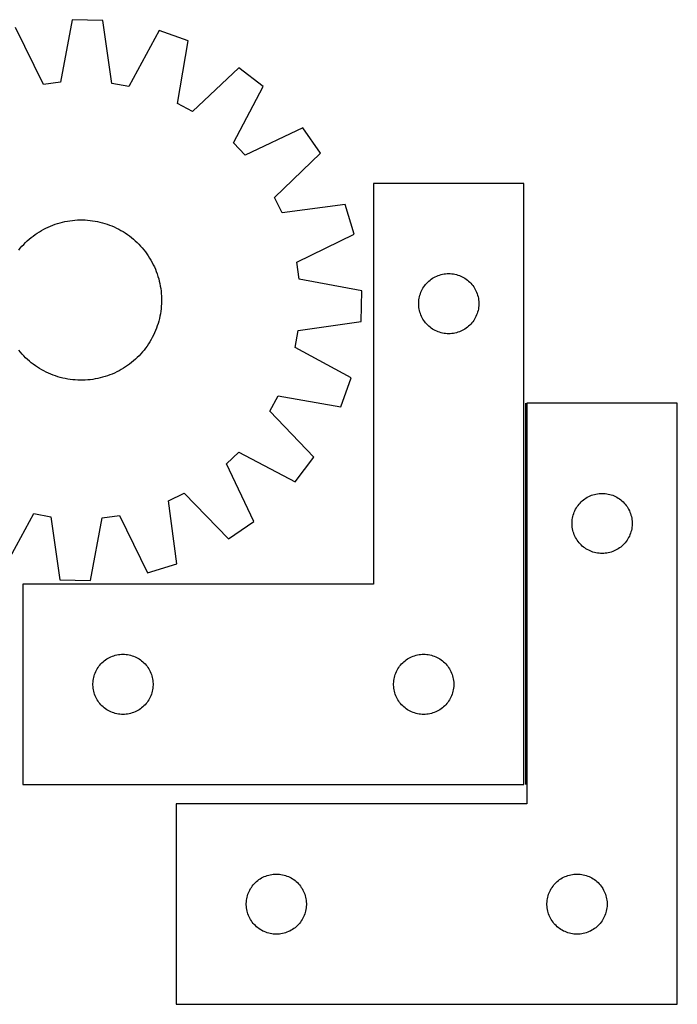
# Model space of a CAD drawing. Header units: millimetres. Extents: x 7 to 1493, y 7 to 498.
# Tile 5 of 5: x 1165 to 1493, y 7 to 498. Entities that reach past the tile are written whole.
import ezdxf

# ---------------------------------------------------------------- set-up
doc = ezdxf.new("R2010")
doc.units = ezdxf.units.MM
doc.layers.add('COMMON', color=5, linetype='CONTINUOUS', true_color=0x0000ff)
doc.layers.add('CUT', color=7, linetype='CONTINUOUS', true_color=0x000000)

msp = doc.modelspace()

# ---------------------------------------------------------------- linework, layer by layer
at = {"layer": 'COMMON'}
msp.add_line((1417.611038, 306.679963), (1417.611038, 116.370392), dxfattribs=at)
at = {"layer": 'CUT'}
for p, q in [((1191.46669, 498.09313), (1185.639786, 466.867788)), ((1206.849054, 497.756365), (1191.46669, 498.09313)), ((1211.303804, 466.305928), (1206.849054, 497.756365)), ((1177.143677, 465.712149), (1163.188239, 494.246698)), ((1234.932072, 492.676017), (1219.741196, 464.779565)), ((1249.457504, 487.602323), (1234.932072, 492.676017)), ((1243.975503, 456.314587), (1249.457504, 487.602323)), ((1274.596127, 474.092495), (1251.528268, 452.255632)), ((1286.842776, 464.77852), (1274.596127, 474.092495)), ((1185.639786, 466.867788), (1177.143677, 465.712149)), ((1219.741196, 464.779565), (1211.303804, 466.305928)), ((1271.960641, 436.716146), (1286.842776, 464.77852)), ((1251.528268, 452.255632), (1243.975503, 456.314587)), ((1306.576261, 444.161648), (1277.889461, 430.521918)), ((1315.34534, 431.519109), (1306.576261, 444.161648)), ((1277.889461, 430.521918), (1271.960641, 436.716146)), ((1292.519838, 409.429038), (1315.34534, 431.519109)), ((1416.861038, 416.370392), (1341.861038, 416.370392)), ((1341.861038, 416.370392), (1341.861038, 216.370392)), ((1416.861038, 116.370392), (1416.861038, 416.370392)), ((1296.244359, 401.70587), (1292.519838, 409.429038)), ((1327.742036, 405.813316), (1296.244359, 401.70587)), ((1332.175166, 391.079752), (1327.742036, 405.813316)), ((1192.893175, 398.041151), (1194.147147, 398.12215)), ((1194.147147, 398.12215), (1195.403045, 398.16372)), ((1195.403045, 398.16372), (1196.659628, 398.165822)), ((1196.659628, 398.165822), (1197.915658, 398.128453)), ((1197.915658, 398.128453), (1199.169894, 398.051649)), ((1199.169894, 398.051649), (1200.421098, 397.935486)), ((1176.221798, 392.881827), (1177.321938, 393.489033)), ((1177.321938, 393.489033), (1178.440608, 394.061382)), ((1178.440608, 394.061382), (1179.576704, 394.598311)), ((1179.576704, 394.598311), (1180.729105, 395.09929)), ((1180.729105, 395.09929), (1181.896673, 395.563823)), ((1181.896673, 395.563823), (1183.078256, 395.991453)), ((1183.078256, 395.991453), (1184.272689, 396.381757)), ((1184.272689, 396.381757), (1185.478792, 396.734351)), ((1185.478792, 396.734351), (1186.695375, 397.048887)), ((1186.695375, 397.048887), (1187.921238, 397.325053)), ((1187.921238, 397.325053), (1189.15517, 397.562578)), ((1189.15517, 397.562578), (1190.395954, 397.761226)), ((1190.395954, 397.761226), (1191.642366, 397.920803)), ((1191.642366, 397.920803), (1192.893175, 398.041151)), ((1200.421098, 397.935486), (1201.668037, 397.780079)), ((1201.668037, 397.780079), (1202.909479, 397.585582)), ((1202.909479, 397.585582), (1204.144199, 397.352186)), ((1204.144199, 397.352186), (1205.370978, 397.080122)), ((1205.370978, 397.080122), (1206.588607, 396.769658)), ((1206.588607, 396.769658), (1207.795882, 396.421101)), ((1207.795882, 396.421101), (1208.991614, 396.034794)), ((1208.991614, 396.034794), (1210.174621, 395.611119)), ((1210.174621, 395.611119), (1211.343737, 395.150494)), ((1211.343737, 395.150494), (1212.497807, 394.653373)), ((1212.497807, 394.653373), (1213.635692, 394.120247)), ((1213.635692, 394.120247), (1214.756271, 393.551643)), ((1214.756271, 393.551643), (1215.858436, 392.948121)), ((1169.128284, 387.709939), (1170.069472, 388.542509)), ((1170.069472, 388.542509), (1171.036346, 389.345105)), ((1171.036346, 389.345105), (1172.027954, 390.116935)), ((1172.027954, 390.116935), (1173.043316, 390.857236)), ((1173.043316, 390.857236), (1174.081431, 391.565279)), ((1174.081431, 391.565279), (1175.141273, 392.240365)), ((1175.141273, 392.240365), (1176.221798, 392.881827)), ((1215.858436, 392.948121), (1216.9411, 392.310277)), ((1216.9411, 392.310277), (1218.003195, 391.63874)), ((1218.003195, 391.63874), (1219.043672, 390.934174)), ((1219.043672, 390.934174), (1220.061505, 390.197273)), ((1220.061505, 390.197273), (1221.055689, 389.428764)), ((1221.055689, 389.428764), (1222.025243, 388.629407)), ((1222.025243, 388.629407), (1222.96921, 387.79999)), ((1303.640616, 377.124315), (1332.175166, 391.079752)), ((1164.839227, 383.127221), (1165.638584, 384.096775)), ((1165.638584, 384.096775), (1166.468002, 385.040742)), ((1166.468002, 385.040742), (1167.32666, 385.958191)), ((1167.32666, 385.958191), (1168.213713, 386.848216)), ((1168.213713, 386.848216), (1169.128284, 387.709939)), ((1222.96921, 387.79999), (1223.886659, 386.941331)), ((1223.886659, 386.941331), (1224.776684, 386.054279)), ((1224.776684, 386.054279), (1225.638406, 385.139707)), ((1225.638406, 385.139707), (1226.470977, 384.19852)), ((1226.470977, 384.19852), (1227.273573, 383.231645)), ((1227.273573, 383.231645), (1228.045402, 382.240037)), ((1228.045402, 382.240037), (1228.785704, 381.224675)), ((1228.785704, 381.224675), (1229.493747, 380.186561)), ((1229.493747, 380.186561), (1230.168833, 379.126718)), ((1230.168833, 379.126718), (1230.810295, 378.046194)), ((1230.810295, 378.046194), (1231.4175, 376.946054)), ((1231.4175, 376.946054), (1231.98985, 375.827383)), ((1231.98985, 375.827383), (1232.526779, 374.691287)), ((1232.526779, 374.691287), (1233.027757, 373.538887)), ((1233.027757, 373.538887), (1233.49229, 372.371318)), ((1304.796256, 368.628206), (1303.640616, 377.124315)), ((1233.49229, 372.371318), (1233.91992, 371.189735)), ((1233.91992, 371.189735), (1234.310225, 369.995302)), ((1234.310225, 369.995302), (1234.662819, 368.789199)), ((1234.662819, 368.789199), (1234.977354, 367.572616)), ((1336.021597, 362.801301), (1304.796256, 368.628206)), ((1370.051896, 368.132189), (1370.669721, 368.595817)), ((1370.669721, 368.595817), (1371.310595, 369.027026)), ((1371.310595, 369.027026), (1371.972817, 369.424671)), ((1371.972817, 369.424671), (1372.654631, 369.787698)), ((1372.654631, 369.787698), (1373.354229, 370.115146)), ((1373.354229, 370.115146), (1374.069757, 370.406145)), ((1374.069757, 370.406145), (1374.799315, 370.659923)), ((1374.799315, 370.659923), (1375.540971, 370.875808)), ((1375.540971, 370.875808), (1376.292757, 371.053228)), ((1376.292757, 371.053228), (1377.052679, 371.191711)), ((1377.052679, 371.191711), (1377.818723, 371.29089)), ((1377.818723, 371.29089), (1378.588856, 371.350504)), ((1378.588856, 371.350504), (1379.361038, 371.370392)), ((1379.361038, 371.370392), (1380.133219, 371.350504)), ((1380.133219, 371.350504), (1380.903353, 371.29089)), ((1380.903353, 371.29089), (1381.669396, 371.191711)), ((1381.669396, 371.191711), (1382.429319, 371.053228)), ((1382.429319, 371.053228), (1383.181105, 370.875808)), ((1383.181105, 370.875808), (1383.92276, 370.659923)), ((1383.92276, 370.659923), (1384.652319, 370.406145)), ((1384.652319, 370.406145), (1385.367846, 370.115146)), ((1385.367846, 370.115146), (1386.067445, 369.787698)), ((1386.067445, 369.787698), (1386.749259, 369.424671)), ((1386.749259, 369.424671), (1387.411481, 369.027026)), ((1387.411481, 369.027026), (1388.052354, 368.595817)), ((1388.052354, 368.595817), (1388.67018, 368.132189)), ((1234.977354, 367.572616), (1235.25352, 366.346754)), ((1235.25352, 366.346754), (1235.491045, 365.112822)), ((1235.491045, 365.112822), (1235.689694, 363.872037)), ((1235.689694, 363.872037), (1235.849271, 362.625626)), ((1366.120856, 363.420043), (1366.501318, 364.092284)), ((1366.501318, 364.092284), (1366.915883, 364.744048)), ((1366.915883, 364.744048), (1367.363449, 365.373606)), ((1367.363449, 365.373606), (1367.842831, 365.97929)), ((1367.842831, 365.97929), (1368.352757, 366.559492)), ((1368.352757, 366.559492), (1368.891875, 367.112675)), ((1368.891875, 367.112675), (1369.458756, 367.637371)), ((1369.458756, 367.637371), (1370.051896, 368.132189)), ((1388.67018, 368.132189), (1389.26332, 367.637371)), ((1389.26332, 367.637371), (1389.8302, 367.112675)), ((1389.8302, 367.112675), (1390.369318, 366.559492)), ((1390.369318, 366.559492), (1390.879244, 365.97929)), ((1390.879244, 365.97929), (1391.358626, 365.373606)), ((1391.358626, 365.373606), (1391.806193, 364.744048)), ((1391.806193, 364.744048), (1392.220757, 364.092284)), ((1392.220757, 364.092284), (1392.60122, 363.420043)), ((1235.849271, 362.625626), (1235.969618, 361.374817)), ((1235.969618, 361.374817), (1236.050617, 360.120844)), ((1236.050617, 360.120844), (1236.092188, 358.864947)), ((1236.092188, 358.864947), (1236.09429, 357.608363)), ((1335.684833, 347.418937), (1336.021597, 362.801301)), ((1364.485198, 358.296368), (1364.604069, 359.059604)), ((1364.604069, 359.059604), (1364.762072, 359.815708)), ((1364.762072, 359.815708), (1364.95879, 360.562677)), ((1364.95879, 360.562677), (1365.193699, 361.298528)), ((1365.193699, 361.298528), (1365.466178, 362.021311)), ((1365.466178, 362.021311), (1365.775504, 362.729108)), ((1365.775504, 362.729108), (1366.120856, 363.420043)), ((1392.60122, 363.420043), (1392.946572, 362.729108)), ((1392.946572, 362.729108), (1393.255897, 362.021311)), ((1393.255897, 362.021311), (1393.528376, 361.298528)), ((1393.528376, 361.298528), (1393.763286, 360.562677)), ((1393.763286, 360.562677), (1393.960003, 359.815708)), ((1393.960003, 359.815708), (1394.118007, 359.059604)), ((1394.118007, 359.059604), (1394.236878, 358.296368)), ((1235.863954, 353.846893), (1235.708547, 352.599955)), ((1235.980116, 355.098098), (1235.863954, 353.846893)), ((1236.05692, 356.352334), (1235.980116, 355.098098)), ((1236.09429, 357.608363), (1236.05692, 356.352334)), ((1364.366011, 356.756611), (1364.405775, 357.528024)), ((1364.366011, 355.984174), (1364.366011, 356.756611)), ((1364.405775, 355.21276), (1364.366011, 355.984174)), ((1364.405775, 357.528024), (1364.485198, 358.296368)), ((1364.485198, 354.444417), (1364.405775, 355.21276)), ((1364.604069, 353.681181), (1364.485198, 354.444417)), ((1394.236878, 354.444417), (1394.118007, 353.681181)), ((1394.236878, 358.296368), (1394.316301, 357.528024)), ((1394.316301, 355.21276), (1394.236878, 354.444417)), ((1394.316301, 357.528024), (1394.356065, 356.756611)), ((1394.356065, 355.984174), (1394.316301, 355.21276)), ((1394.356065, 356.756611), (1394.356065, 355.984174)), ((1235.280654, 350.123793), (1235.00859, 348.897013)), ((1235.51405, 351.358513), (1235.280654, 350.123793)), ((1235.708547, 352.599955), (1235.51405, 351.358513)), ((1364.762072, 352.925076), (1364.604069, 353.681181)), ((1364.95879, 352.178108), (1364.762072, 352.925076)), ((1365.193699, 351.442257), (1364.95879, 352.178108)), ((1365.466178, 350.719474), (1365.193699, 351.442257)), ((1365.775504, 350.011676), (1365.466178, 350.719474)), ((1366.120856, 349.320741), (1365.775504, 350.011676)), ((1366.501318, 348.6485), (1366.120856, 349.320741)), ((1392.60122, 349.320741), (1392.220757, 348.6485)), ((1392.946572, 350.011676), (1392.60122, 349.320741)), ((1393.255897, 350.719474), (1392.946572, 350.011676)), ((1393.528376, 351.442257), (1393.255897, 350.719474)), ((1393.763286, 352.178108), (1393.528376, 351.442257)), ((1393.960003, 352.925076), (1393.763286, 352.178108)), ((1394.118007, 353.681181), (1393.960003, 352.925076)), ((1233.539586, 344.093371), (1233.078961, 342.924255)), ((1233.963261, 345.276378), (1233.539586, 344.093371)), ((1234.349568, 346.472109), (1233.963261, 345.276378)), ((1234.698126, 347.679385), (1234.349568, 346.472109)), ((1235.00859, 348.897013), (1234.698126, 347.679385)), ((1304.234396, 342.964188), (1335.684833, 347.418937)), ((1366.915883, 347.996736), (1366.501318, 348.6485)), ((1367.363449, 347.367178), (1366.915883, 347.996736)), ((1367.842831, 346.761495), (1367.363449, 347.367178)), ((1368.352757, 346.181292), (1367.842831, 346.761495)), ((1368.891875, 345.628109), (1368.352757, 346.181292)), ((1369.458756, 345.103413), (1368.891875, 345.628109)), ((1370.051896, 344.608595), (1369.458756, 345.103413)), ((1370.669721, 344.144967), (1370.051896, 344.608595)), ((1371.310595, 343.713759), (1370.669721, 344.144967)), ((1388.052354, 344.144967), (1387.411481, 343.713759)), ((1388.67018, 344.608595), (1388.052354, 344.144967)), ((1389.26332, 345.103413), (1388.67018, 344.608595)), ((1389.8302, 345.628109), (1389.26332, 345.103413)), ((1390.369318, 346.181292), (1389.8302, 345.628109)), ((1390.879244, 346.761495), (1390.369318, 346.181292)), ((1391.358626, 347.367178), (1390.879244, 346.761495)), ((1391.806193, 347.996736), (1391.358626, 347.367178)), ((1392.220757, 348.6485), (1391.806193, 347.996736)), ((1231.48011, 339.511721), (1230.876588, 338.409556)), ((1232.048715, 340.632299), (1231.48011, 339.511721)), ((1232.581841, 341.770185), (1232.048715, 340.632299)), ((1233.078961, 342.924255), (1232.581841, 341.770185)), ((1302.708033, 334.526796), (1304.234396, 342.964188)), ((1371.972817, 343.316114), (1371.310595, 343.713759)), ((1372.654631, 342.953086), (1371.972817, 343.316114)), ((1373.354229, 342.625639), (1372.654631, 342.953086)), ((1374.069757, 342.33464), (1373.354229, 342.625639)), ((1374.799315, 342.080862), (1374.069757, 342.33464)), ((1375.540971, 341.864976), (1374.799315, 342.080862)), ((1376.292757, 341.687557), (1375.540971, 341.864976)), ((1377.052679, 341.549074), (1376.292757, 341.687557)), ((1377.818723, 341.449894), (1377.052679, 341.549074)), ((1378.588856, 341.390281), (1377.818723, 341.449894)), ((1379.361038, 341.370392), (1378.588856, 341.390281)), ((1380.133219, 341.390281), (1379.361038, 341.370392)), ((1380.903353, 341.449894), (1380.133219, 341.390281)), ((1381.669396, 341.549074), (1380.903353, 341.449894)), ((1382.429319, 341.687557), (1381.669396, 341.549074)), ((1383.181105, 341.864976), (1382.429319, 341.687557)), ((1383.92276, 342.080862), (1383.181105, 341.864976)), ((1384.652319, 342.33464), (1383.92276, 342.080862)), ((1385.367846, 342.625639), (1384.652319, 342.33464)), ((1386.067445, 342.953086), (1385.367846, 342.625639)), ((1386.749259, 343.316114), (1386.067445, 342.953086)), ((1387.411481, 343.713759), (1386.749259, 343.316114)), ((1228.12574, 334.206487), (1227.357232, 333.212303)), ((1228.862641, 335.224319), (1228.12574, 334.206487)), ((1229.567208, 336.264797), (1228.862641, 335.224319)), ((1230.238744, 337.326891), (1229.567208, 336.264797)), ((1230.876588, 338.409556), (1230.238744, 337.326891)), ((1330.604485, 319.335919), (1302.708033, 334.526796)), ((1165.725482, 332.141004), (1164.922887, 333.107879)), ((1166.558053, 331.199817), (1165.725482, 332.141004)), ((1167.419775, 330.285245), (1166.558053, 331.199817)), ((1168.3098, 329.398193), (1167.419775, 330.285245)), ((1169.227249, 328.539534), (1168.3098, 329.398193)), ((1223.982746, 329.491308), (1223.068175, 328.629585)), ((1224.869799, 330.381333), (1223.982746, 329.491308)), ((1225.728457, 331.298781), (1224.869799, 330.381333)), ((1226.557875, 332.242749), (1225.728457, 331.298781)), ((1227.357232, 333.212303), (1226.557875, 332.242749)), ((1170.171216, 327.710117), (1169.227249, 328.539534)), ((1171.14077, 326.91076), (1170.171216, 327.710117)), ((1172.134954, 326.142251), (1171.14077, 326.91076)), ((1173.152787, 325.40535), (1172.134954, 326.142251)), ((1174.193264, 324.700784), (1173.152787, 325.40535)), ((1175.255359, 324.029247), (1174.193264, 324.700784)), ((1218.115028, 324.774245), (1217.055186, 324.099159)), ((1219.153143, 325.482288), (1218.115028, 324.774245)), ((1220.168505, 326.222589), (1219.153143, 325.482288)), ((1221.160113, 326.994419), (1220.168505, 326.222589)), ((1222.126987, 327.797015), (1221.160113, 326.994419)), ((1223.068175, 328.629585), (1222.126987, 327.797015)), ((1176.338023, 323.391403), (1175.255359, 324.029247)), ((1177.440188, 322.787881), (1176.338023, 323.391403)), ((1178.560767, 322.219277), (1177.440188, 322.787881)), ((1179.698652, 321.686151), (1178.560767, 322.219277)), ((1180.852723, 321.18903), (1179.698652, 321.686151)), ((1182.021838, 320.728405), (1180.852723, 321.18903)), ((1183.204845, 320.30473), (1182.021838, 320.728405)), ((1184.400577, 319.918423), (1183.204845, 320.30473)), ((1185.607853, 319.569866), (1184.400577, 319.918423)), ((1186.825481, 319.259402), (1185.607853, 319.569866)), ((1206.717667, 319.605173), (1205.501084, 319.290637)), ((1207.92377, 319.957767), (1206.717667, 319.605173)), ((1209.118203, 320.348071), (1207.92377, 319.957767)), ((1210.299786, 320.775701), (1209.118203, 320.348071)), ((1211.467354, 321.240234), (1210.299786, 320.775701)), ((1212.619755, 321.741213), (1211.467354, 321.240234)), ((1213.755851, 322.278142), (1212.619755, 321.741213)), ((1214.874521, 322.850491), (1213.755851, 322.278142)), ((1215.974661, 323.457697), (1214.874521, 322.850491)), ((1217.055186, 324.099159), (1215.974661, 323.457697)), ((1188.05226, 318.987338), (1186.825481, 319.259402)), ((1189.28698, 318.753942), (1188.05226, 318.987338)), ((1190.528422, 318.559445), (1189.28698, 318.753942)), ((1191.775361, 318.404038), (1190.528422, 318.559445)), ((1193.026565, 318.287875), (1191.775361, 318.404038)), ((1194.280801, 318.211071), (1193.026565, 318.287875)), ((1195.536831, 318.173702), (1194.280801, 318.211071)), ((1196.793415, 318.175803), (1195.536831, 318.173702)), ((1198.049312, 318.217374), (1196.793415, 318.175803)), ((1199.303284, 318.298373), (1198.049312, 318.217374)), ((1200.554093, 318.418721), (1199.303284, 318.298373)), ((1201.800505, 318.578298), (1200.554093, 318.418721)), ((1203.041289, 318.776946), (1201.800505, 318.578298)), ((1204.275221, 319.014471), (1203.041289, 318.776946)), ((1205.501084, 319.290637), (1204.275221, 319.014471)), ((1325.53079, 304.810487), (1330.604485, 319.335919)), ((1290.184099, 302.739724), (1294.243055, 310.292488)), ((1294.243055, 310.292488), (1325.53079, 304.810487)), ((1493.361039, 306.679963), (1418.361039, 306.679963)), ((1418.361039, 306.679963), (1418.361039, 106.679963)), ((1493.361039, 6.679963), (1493.361039, 306.679963)), ((1312.020963, 279.671864), (1290.184099, 302.739724)), ((1268.450385, 276.37853), (1274.644614, 282.30735)), ((1274.644614, 282.30735), (1302.706987, 267.425215)), ((1282.090116, 247.69173), (1268.450385, 276.37853)), ((1302.706987, 267.425215), (1312.020963, 279.671864)), ((1239.634338, 258.023632), (1247.357506, 261.748153)), ((1247.357506, 261.748153), (1269.447576, 238.922652)), ((1449.85423, 260.424716), (1450.569758, 260.715715)), ((1450.569758, 260.715715), (1451.299316, 260.969493)), ((1451.299316, 260.969493), (1452.040972, 261.185378)), ((1452.040972, 261.185378), (1452.792758, 261.362798)), ((1452.792758, 261.362798), (1453.55268, 261.501281)), ((1453.55268, 261.501281), (1454.318724, 261.600461)), ((1454.318724, 261.600461), (1455.088857, 261.660074)), ((1455.088857, 261.660074), (1455.861039, 261.679963)), ((1455.861039, 261.679963), (1456.63322, 261.660074)), ((1456.63322, 261.660074), (1457.403354, 261.600461)), ((1457.403354, 261.600461), (1458.169397, 261.501281)), ((1458.169397, 261.501281), (1458.92932, 261.362798)), ((1458.92932, 261.362798), (1459.681106, 261.185378)), ((1459.681106, 261.185378), (1460.422761, 260.969493)), ((1460.422761, 260.969493), (1461.15232, 260.715715)), ((1461.15232, 260.715715), (1461.867847, 260.424716)), ((1243.741784, 226.525956), (1239.634338, 258.023632)), ((1443.415884, 255.053618), (1443.86345, 255.683177)), ((1443.86345, 255.683177), (1444.342832, 256.28886)), ((1444.342832, 256.28886), (1444.852758, 256.869063)), ((1444.852758, 256.869063), (1445.391876, 257.422245)), ((1445.391876, 257.422245), (1445.958757, 257.946942)), ((1445.958757, 257.946942), (1446.551897, 258.44176)), ((1446.551897, 258.44176), (1447.169722, 258.905388)), ((1447.169722, 258.905388), (1447.810596, 259.336596)), ((1447.810596, 259.336596), (1448.472818, 259.734241)), ((1448.472818, 259.734241), (1449.154632, 260.097269)), ((1449.154632, 260.097269), (1449.85423, 260.424716)), ((1461.867847, 260.424716), (1462.567446, 260.097269)), ((1462.567446, 260.097269), (1463.24926, 259.734241)), ((1463.24926, 259.734241), (1463.911482, 259.336596)), ((1463.911482, 259.336596), (1464.552355, 258.905388)), ((1464.552355, 258.905388), (1465.170181, 258.44176)), ((1465.170181, 258.44176), (1465.763321, 257.946942)), ((1465.763321, 257.946942), (1466.330201, 257.422245)), ((1466.330201, 257.422245), (1466.869319, 256.869063)), ((1466.869319, 256.869063), (1467.379245, 256.28886)), ((1467.379245, 256.28886), (1467.858627, 255.683177)), ((1467.858627, 255.683177), (1468.306194, 255.053618)), ((1157.264387, 223.663507), (1172.455263, 251.559959)), ((1172.455263, 251.559959), (1180.892655, 250.033595)), ((1206.556673, 249.471735), (1215.052782, 250.627375)), ((1215.052782, 250.627375), (1229.00822, 222.092826)), ((1441.262073, 250.125279), (1441.458791, 250.872247)), ((1441.458791, 250.872247), (1441.6937, 251.608098)), ((1441.6937, 251.608098), (1441.966179, 252.330881)), ((1441.966179, 252.330881), (1442.275505, 253.038678)), ((1442.275505, 253.038678), (1442.620857, 253.729614)), ((1442.620857, 253.729614), (1443.001319, 254.401855)), ((1443.001319, 254.401855), (1443.415884, 255.053618)), ((1468.306194, 255.053618), (1468.720758, 254.401855)), ((1468.720758, 254.401855), (1469.101221, 253.729614)), ((1469.101221, 253.729614), (1469.446573, 253.038678)), ((1469.446573, 253.038678), (1469.755898, 252.330881)), ((1469.755898, 252.330881), (1470.028377, 251.608098)), ((1470.028377, 251.608098), (1470.263287, 250.872247)), ((1470.263287, 250.872247), (1470.460004, 250.125279)), ((1180.892655, 250.033595), (1185.347405, 218.583159)), ((1200.729769, 218.246394), (1206.556673, 249.471735)), ((1269.447576, 238.922652), (1282.090116, 247.69173)), ((1440.866012, 247.066181), (1440.905776, 247.837594)), ((1440.866012, 246.293744), (1440.866012, 247.066181)), ((1440.905776, 245.522331), (1440.866012, 246.293744)), ((1440.905776, 247.837594), (1440.985199, 248.605938)), ((1440.985199, 248.605938), (1441.10407, 249.369174)), ((1441.10407, 249.369174), (1441.262073, 250.125279)), ((1470.460004, 250.125279), (1470.618008, 249.369174)), ((1470.618008, 249.369174), (1470.736879, 248.605938)), ((1470.736879, 248.605938), (1470.816302, 247.837594)), ((1470.816302, 247.837594), (1470.856066, 247.066181)), ((1470.856066, 246.293744), (1470.816302, 245.522331)), ((1470.856066, 247.066181), (1470.856066, 246.293744)), ((1440.985199, 244.753987), (1440.905776, 245.522331)), ((1441.10407, 243.990751), (1440.985199, 244.753987)), ((1441.262073, 243.234646), (1441.10407, 243.990751)), ((1441.458791, 242.487678), (1441.262073, 243.234646)), ((1441.6937, 241.751827), (1441.458791, 242.487678)), ((1441.966179, 241.029044), (1441.6937, 241.751827)), ((1442.275505, 240.321247), (1441.966179, 241.029044)), ((1469.755898, 241.029044), (1469.446573, 240.321247)), ((1470.028377, 241.751827), (1469.755898, 241.029044)), ((1470.263287, 242.487678), (1470.028377, 241.751827)), ((1470.460004, 243.234646), (1470.263287, 242.487678)), ((1470.618008, 243.990751), (1470.460004, 243.234646)), ((1470.736879, 244.753987), (1470.618008, 243.990751)), ((1470.816302, 245.522331), (1470.736879, 244.753987)), ((1442.620857, 239.630311), (1442.275505, 240.321247)), ((1443.001319, 238.958071), (1442.620857, 239.630311)), ((1443.415884, 238.306307), (1443.001319, 238.958071)), ((1443.86345, 237.676748), (1443.415884, 238.306307)), ((1444.342832, 237.071065), (1443.86345, 237.676748)), ((1444.852758, 236.490862), (1444.342832, 237.071065)), ((1445.391876, 235.93768), (1444.852758, 236.490862)), ((1445.958757, 235.412984), (1445.391876, 235.93768)), ((1466.330201, 235.93768), (1465.763321, 235.412984)), ((1466.869319, 236.490862), (1466.330201, 235.93768)), ((1467.379245, 237.071065), (1466.869319, 236.490862)), ((1467.858627, 237.676748), (1467.379245, 237.071065)), ((1468.306194, 238.306307), (1467.858627, 237.676748)), ((1468.720758, 238.958071), (1468.306194, 238.306307)), ((1469.101221, 239.630311), (1468.720758, 238.958071)), ((1469.446573, 240.321247), (1469.101221, 239.630311)), ((1446.551897, 234.918165), (1445.958757, 235.412984)), ((1447.169722, 234.454538), (1446.551897, 234.918165)), ((1447.810596, 234.023329), (1447.169722, 234.454538)), ((1448.472818, 233.625684), (1447.810596, 234.023329)), ((1449.154632, 233.262656), (1448.472818, 233.625684)), ((1449.85423, 232.935209), (1449.154632, 233.262656)), ((1450.569758, 232.64421), (1449.85423, 232.935209)), ((1451.299316, 232.390432), (1450.569758, 232.64421)), ((1452.040972, 232.174547), (1451.299316, 232.390432)), ((1452.792758, 231.997127), (1452.040972, 232.174547)), ((1453.55268, 231.858644), (1452.792758, 231.997127)), ((1454.318724, 231.759464), (1453.55268, 231.858644)), ((1455.088857, 231.699851), (1454.318724, 231.759464)), ((1455.861039, 231.679963), (1455.088857, 231.699851)), ((1456.63322, 231.699851), (1455.861039, 231.679963)), ((1457.403354, 231.759464), (1456.63322, 231.699851)), ((1458.169397, 231.858644), (1457.403354, 231.759464)), ((1458.92932, 231.997127), (1458.169397, 231.858644)), ((1459.681106, 232.174547), (1458.92932, 231.997127)), ((1460.422761, 232.390432), (1459.681106, 232.174547)), ((1461.15232, 232.64421), (1460.422761, 232.390432)), ((1461.867847, 232.935209), (1461.15232, 232.64421)), ((1462.567446, 233.262656), (1461.867847, 232.935209)), ((1463.24926, 233.625684), (1462.567446, 233.262656)), ((1463.911482, 234.023329), (1463.24926, 233.625684)), ((1464.552355, 234.454538), (1463.911482, 234.023329)), ((1465.170181, 234.918165), (1464.552355, 234.454538)), ((1465.763321, 235.412984), (1465.170181, 234.918165)), ((1229.00822, 222.092826), (1243.741784, 226.525956)), ((1341.861038, 216.370392), (1166.861038, 216.370392)), ((1166.861038, 216.370392), (1166.861038, 116.370392)), ((1185.347405, 218.583159), (1200.729769, 218.246394)), ((1205.852757, 176.559492), (1206.391875, 177.112675)), ((1206.391875, 177.112675), (1206.958756, 177.637371)), ((1206.958756, 177.637371), (1207.551896, 178.132189)), ((1207.551896, 178.132189), (1208.169721, 178.595817)), ((1208.169721, 178.595817), (1208.810595, 179.027026)), ((1208.810595, 179.027026), (1209.472817, 179.424671)), ((1209.472817, 179.424671), (1210.154631, 179.787698)), ((1210.154631, 179.787698), (1210.854229, 180.115146)), ((1210.854229, 180.115146), (1211.569757, 180.406145)), ((1211.569757, 180.406145), (1212.299315, 180.659923)), ((1212.299315, 180.659923), (1213.040971, 180.875808)), ((1213.040971, 180.875808), (1213.792757, 181.053228)), ((1213.792757, 181.053228), (1214.552679, 181.191711)), ((1214.552679, 181.191711), (1215.318723, 181.29089)), ((1215.318723, 181.29089), (1216.088856, 181.350504)), ((1216.088856, 181.350504), (1216.861038, 181.370392)), ((1216.861038, 181.370392), (1217.633219, 181.350504)), ((1217.633219, 181.350504), (1218.403353, 181.29089)), ((1218.403353, 181.29089), (1219.169396, 181.191711)), ((1219.169396, 181.191711), (1219.929319, 181.053228)), ((1219.929319, 181.053228), (1220.681105, 180.875808)), ((1220.681105, 180.875808), (1221.42276, 180.659923)), ((1221.42276, 180.659923), (1222.152319, 180.406145)), ((1222.152319, 180.406145), (1222.867846, 180.115146)), ((1222.867846, 180.115146), (1223.567445, 179.787698)), ((1223.567445, 179.787698), (1224.249259, 179.424671)), ((1224.249259, 179.424671), (1224.911481, 179.027026)), ((1224.911481, 179.027026), (1225.552354, 178.595817)), ((1225.552354, 178.595817), (1226.17018, 178.132189)), ((1226.17018, 178.132189), (1226.76332, 177.637371)), ((1226.76332, 177.637371), (1227.3302, 177.112675)), ((1227.3302, 177.112675), (1227.869318, 176.559492)), ((1355.852757, 176.559492), (1356.391875, 177.112675)), ((1356.391875, 177.112675), (1356.958756, 177.637371)), ((1356.958756, 177.637371), (1357.551896, 178.132189)), ((1357.551896, 178.132189), (1358.169721, 178.595817)), ((1358.169721, 178.595817), (1358.810595, 179.027026)), ((1358.810595, 179.027026), (1359.472817, 179.424671)), ((1359.472817, 179.424671), (1360.154631, 179.787698)), ((1360.154631, 179.787698), (1360.854229, 180.115146)), ((1360.854229, 180.115146), (1361.569757, 180.406145)), ((1361.569757, 180.406145), (1362.299315, 180.659923)), ((1362.299315, 180.659923), (1363.040971, 180.875808)), ((1363.040971, 180.875808), (1363.792757, 181.053228)), ((1363.792757, 181.053228), (1364.552679, 181.191711)), ((1364.552679, 181.191711), (1365.318723, 181.29089)), ((1365.318723, 181.29089), (1366.088856, 181.350504)), ((1366.088856, 181.350504), (1366.861038, 181.370392)), ((1366.861038, 181.370392), (1367.633219, 181.350504)), ((1367.633219, 181.350504), (1368.403353, 181.29089)), ((1368.403353, 181.29089), (1369.169396, 181.191711)), ((1369.169396, 181.191711), (1369.929319, 181.053228)), ((1369.929319, 181.053228), (1370.681105, 180.875808)), ((1370.681105, 180.875808), (1371.42276, 180.659923)), ((1371.42276, 180.659923), (1372.152319, 180.406145)), ((1372.152319, 180.406145), (1372.867846, 180.115146)), ((1372.867846, 180.115146), (1373.567445, 179.787698)), ((1373.567445, 179.787698), (1374.249259, 179.424671)), ((1374.249259, 179.424671), (1374.911481, 179.027026)), ((1374.911481, 179.027026), (1375.552354, 178.595817)), ((1375.552354, 178.595817), (1376.17018, 178.132189)), ((1376.17018, 178.132189), (1376.76332, 177.637371)), ((1376.76332, 177.637371), (1377.3302, 177.112675)), ((1377.3302, 177.112675), (1377.869318, 176.559492)), ((1202.693699, 171.298528), (1202.966178, 172.021311)), ((1202.966178, 172.021311), (1203.275504, 172.729108)), ((1203.275504, 172.729108), (1203.620856, 173.420043)), ((1203.620856, 173.420043), (1204.001318, 174.092284)), ((1204.001318, 174.092284), (1204.415883, 174.744048)), ((1204.415883, 174.744048), (1204.863449, 175.373606)), ((1204.863449, 175.373606), (1205.342831, 175.97929)), ((1205.342831, 175.97929), (1205.852757, 176.559492)), ((1227.869318, 176.559492), (1228.379244, 175.97929)), ((1228.379244, 175.97929), (1228.858626, 175.373606)), ((1228.858626, 175.373606), (1229.306193, 174.744048)), ((1229.306193, 174.744048), (1229.720757, 174.092284)), ((1229.720757, 174.092284), (1230.10122, 173.420043)), ((1230.10122, 173.420043), (1230.446572, 172.729108)), ((1230.446572, 172.729108), (1230.755897, 172.021311)), ((1230.755897, 172.021311), (1231.028376, 171.298528)), ((1352.693699, 171.298528), (1352.966178, 172.021311)), ((1352.966178, 172.021311), (1353.275504, 172.729108)), ((1353.275504, 172.729108), (1353.620856, 173.420043)), ((1353.620856, 173.420043), (1354.001318, 174.092284)), ((1354.001318, 174.092284), (1354.415883, 174.744048)), ((1354.415883, 174.744048), (1354.863449, 175.373606)), ((1354.863449, 175.373606), (1355.342831, 175.97929)), ((1355.342831, 175.97929), (1355.852757, 176.559492)), ((1377.869318, 176.559492), (1378.379244, 175.97929)), ((1378.379244, 175.97929), (1378.858626, 175.373606)), ((1378.858626, 175.373606), (1379.306193, 174.744048)), ((1379.306193, 174.744048), (1379.720757, 174.092284)), ((1379.720757, 174.092284), (1380.10122, 173.420043)), ((1380.10122, 173.420043), (1380.446572, 172.729108)), ((1380.446572, 172.729108), (1380.755897, 172.021311)), ((1380.755897, 172.021311), (1381.028376, 171.298528)), ((1201.866011, 166.756611), (1201.905775, 167.528024)), ((1201.905775, 167.528024), (1201.985198, 168.296368)), ((1201.985198, 168.296368), (1202.104069, 169.059604)), ((1202.104069, 169.059604), (1202.262072, 169.815708)), ((1202.262072, 169.815708), (1202.45879, 170.562677)), ((1202.45879, 170.562677), (1202.693699, 171.298528)), ((1231.028376, 171.298528), (1231.263286, 170.562677)), ((1231.263286, 170.562677), (1231.460003, 169.815708)), ((1231.460003, 169.815708), (1231.618007, 169.059604)), ((1231.618007, 169.059604), (1231.736878, 168.296368)), ((1231.736878, 168.296368), (1231.816301, 167.528024)), ((1231.816301, 167.528024), (1231.856065, 166.756611)), ((1351.866011, 166.756611), (1351.905775, 167.528024)), ((1351.905775, 167.528024), (1351.985198, 168.296368)), ((1351.985198, 168.296368), (1352.104069, 169.059604)), ((1352.104069, 169.059604), (1352.262072, 169.815708)), ((1352.262072, 169.815708), (1352.45879, 170.562677)), ((1352.45879, 170.562677), (1352.693699, 171.298528)), ((1381.028376, 171.298528), (1381.263286, 170.562677)), ((1381.263286, 170.562677), (1381.460003, 169.815708)), ((1381.460003, 169.815708), (1381.618007, 169.059604)), ((1381.618007, 169.059604), (1381.736878, 168.296368)), ((1381.736878, 168.296368), (1381.816301, 167.528024)), ((1381.816301, 167.528024), (1381.856065, 166.756611)), ((1201.866011, 165.984174), (1201.866011, 166.756611)), ((1201.905775, 165.21276), (1201.866011, 165.984174)), ((1201.985198, 164.444417), (1201.905775, 165.21276)), ((1202.104069, 163.681181), (1201.985198, 164.444417)), ((1202.262072, 162.925076), (1202.104069, 163.681181)), ((1202.45879, 162.178108), (1202.262072, 162.925076)), ((1202.693699, 161.442257), (1202.45879, 162.178108)), ((1231.263286, 162.178108), (1231.028376, 161.442257)), ((1231.460003, 162.925076), (1231.263286, 162.178108)), ((1231.618007, 163.681181), (1231.460003, 162.925076)), ((1231.736878, 164.444417), (1231.618007, 163.681181)), ((1231.816301, 165.21276), (1231.736878, 164.444417)), ((1231.856065, 165.984174), (1231.816301, 165.21276)), ((1231.856065, 166.756611), (1231.856065, 165.984174)), ((1351.866011, 165.984174), (1351.866011, 166.756611)), ((1351.905775, 165.21276), (1351.866011, 165.984174)), ((1351.985198, 164.444417), (1351.905775, 165.21276)), ((1352.104069, 163.681181), (1351.985198, 164.444417)), ((1352.262072, 162.925076), (1352.104069, 163.681181)), ((1352.45879, 162.178108), (1352.262072, 162.925076)), ((1352.693699, 161.442257), (1352.45879, 162.178108)), ((1381.263286, 162.178108), (1381.028376, 161.442257)), ((1381.460003, 162.925076), (1381.263286, 162.178108)), ((1381.618007, 163.681181), (1381.460003, 162.925076)), ((1381.736878, 164.444417), (1381.618007, 163.681181)), ((1381.816301, 165.21276), (1381.736878, 164.444417)), ((1381.856065, 165.984174), (1381.816301, 165.21276)), ((1381.856065, 166.756611), (1381.856065, 165.984174)), ((1202.966178, 160.719474), (1202.693699, 161.442257)), ((1203.275504, 160.011676), (1202.966178, 160.719474)), ((1203.620856, 159.320741), (1203.275504, 160.011676)), ((1204.001318, 158.6485), (1203.620856, 159.320741)), ((1204.415883, 157.996736), (1204.001318, 158.6485)), ((1204.863449, 157.367178), (1204.415883, 157.996736)), ((1205.342831, 156.761495), (1204.863449, 157.367178)), ((1228.858626, 157.367178), (1228.379244, 156.761495)), ((1229.306193, 157.996736), (1228.858626, 157.367178)), ((1229.720757, 158.6485), (1229.306193, 157.996736)), ((1230.10122, 159.320741), (1229.720757, 158.6485)), ((1230.446572, 160.011676), (1230.10122, 159.320741)), ((1230.755897, 160.719474), (1230.446572, 160.011676)), ((1231.028376, 161.442257), (1230.755897, 160.719474)), ((1352.966178, 160.719474), (1352.693699, 161.442257)), ((1353.275504, 160.011676), (1352.966178, 160.719474)), ((1353.620856, 159.320741), (1353.275504, 160.011676)), ((1354.001318, 158.6485), (1353.620856, 159.320741)), ((1354.415883, 157.996736), (1354.001318, 158.6485)), ((1354.863449, 157.367178), (1354.415883, 157.996736)), ((1355.342831, 156.761495), (1354.863449, 157.367178)), ((1378.858626, 157.367178), (1378.379244, 156.761495)), ((1379.306193, 157.996736), (1378.858626, 157.367178)), ((1379.720757, 158.6485), (1379.306193, 157.996736)), ((1380.10122, 159.320741), (1379.720757, 158.6485)), ((1380.446572, 160.011676), (1380.10122, 159.320741)), ((1380.755897, 160.719474), (1380.446572, 160.011676)), ((1381.028376, 161.442257), (1380.755897, 160.719474)), ((1205.852757, 156.181292), (1205.342831, 156.761495)), ((1206.391875, 155.628109), (1205.852757, 156.181292)), ((1206.958756, 155.103413), (1206.391875, 155.628109)), ((1207.551896, 154.608595), (1206.958756, 155.103413)), ((1208.169721, 154.144967), (1207.551896, 154.608595)), ((1208.810595, 153.713759), (1208.169721, 154.144967)), ((1209.472817, 153.316114), (1208.810595, 153.713759)), ((1210.154631, 152.953086), (1209.472817, 153.316114)), ((1210.854229, 152.625639), (1210.154631, 152.953086)), ((1211.569757, 152.33464), (1210.854229, 152.625639)), ((1222.867846, 152.625639), (1222.152319, 152.33464)), ((1223.567445, 152.953086), (1222.867846, 152.625639)), ((1224.249259, 153.316114), (1223.567445, 152.953086)), ((1224.911481, 153.713759), (1224.249259, 153.316114)), ((1225.552354, 154.144967), (1224.911481, 153.713759)), ((1226.17018, 154.608595), (1225.552354, 154.144967)), ((1226.76332, 155.103413), (1226.17018, 154.608595)), ((1227.3302, 155.628109), (1226.76332, 155.103413)), ((1227.869318, 156.181292), (1227.3302, 155.628109)), ((1228.379244, 156.761495), (1227.869318, 156.181292)), ((1355.852757, 156.181292), (1355.342831, 156.761495)), ((1356.391875, 155.628109), (1355.852757, 156.181292)), ((1356.958756, 155.103413), (1356.391875, 155.628109)), ((1357.551896, 154.608595), (1356.958756, 155.103413)), ((1358.169721, 154.144967), (1357.551896, 154.608595)), ((1358.810595, 153.713759), (1358.169721, 154.144967)), ((1359.472817, 153.316114), (1358.810595, 153.713759)), ((1360.154631, 152.953086), (1359.472817, 153.316114)), ((1360.854229, 152.625639), (1360.154631, 152.953086)), ((1361.569757, 152.33464), (1360.854229, 152.625639)), ((1372.867846, 152.625639), (1372.152319, 152.33464)), ((1373.567445, 152.953086), (1372.867846, 152.625639)), ((1374.249259, 153.316114), (1373.567445, 152.953086)), ((1374.911481, 153.713759), (1374.249259, 153.316114)), ((1375.552354, 154.144967), (1374.911481, 153.713759)), ((1376.17018, 154.608595), (1375.552354, 154.144967)), ((1376.76332, 155.103413), (1376.17018, 154.608595)), ((1377.3302, 155.628109), (1376.76332, 155.103413)), ((1377.869318, 156.181292), (1377.3302, 155.628109)), ((1378.379244, 156.761495), (1377.869318, 156.181292)), ((1212.299315, 152.080862), (1211.569757, 152.33464)), ((1213.040971, 151.864976), (1212.299315, 152.080862)), ((1213.792757, 151.687557), (1213.040971, 151.864976)), ((1214.552679, 151.549074), (1213.792757, 151.687557)), ((1215.318723, 151.449894), (1214.552679, 151.549074)), ((1216.088856, 151.390281), (1215.318723, 151.449894)), ((1216.861038, 151.370392), (1216.088856, 151.390281)), ((1217.633219, 151.390281), (1216.861038, 151.370392)), ((1218.403353, 151.449894), (1217.633219, 151.390281)), ((1219.169396, 151.549074), (1218.403353, 151.449894)), ((1219.929319, 151.687557), (1219.169396, 151.549074)), ((1220.681105, 151.864976), (1219.929319, 151.687557)), ((1221.42276, 152.080862), (1220.681105, 151.864976)), ((1222.152319, 152.33464), (1221.42276, 152.080862)), ((1362.299315, 152.080862), (1361.569757, 152.33464)), ((1363.040971, 151.864976), (1362.299315, 152.080862)), ((1363.792757, 151.687557), (1363.040971, 151.864976)), ((1364.552679, 151.549074), (1363.792757, 151.687557)), ((1365.318723, 151.449894), (1364.552679, 151.549074)), ((1366.088856, 151.390281), (1365.318723, 151.449894)), ((1366.861038, 151.370392), (1366.088856, 151.390281)), ((1367.633219, 151.390281), (1366.861038, 151.370392)), ((1368.403353, 151.449894), (1367.633219, 151.390281)), ((1369.169396, 151.549074), (1368.403353, 151.449894)), ((1369.929319, 151.687557), (1369.169396, 151.549074)), ((1370.681105, 151.864976), (1369.929319, 151.687557)), ((1371.42276, 152.080862), (1370.681105, 151.864976)), ((1372.152319, 152.33464), (1371.42276, 152.080862)), ((1166.861038, 116.370392), (1416.861038, 116.370392)), ((1418.361039, 106.679963), (1243.361039, 106.679963)), ((1243.361039, 106.679963), (1243.361039, 6.679963)), ((1284.051897, 68.44176), (1284.669722, 68.905388)), ((1284.669722, 68.905388), (1285.310596, 69.336596)), ((1285.310596, 69.336596), (1285.972818, 69.734241)), ((1285.972818, 69.734241), (1286.654632, 70.097269)), ((1286.654632, 70.097269), (1287.35423, 70.424716)), ((1287.35423, 70.424716), (1288.069758, 70.715715)), ((1288.069758, 70.715715), (1288.799316, 70.969493)), ((1288.799316, 70.969493), (1289.540972, 71.185378)), ((1289.540972, 71.185378), (1290.292758, 71.362798)), ((1290.292758, 71.362798), (1291.05268, 71.501281)), ((1291.05268, 71.501281), (1291.818724, 71.600461)), ((1291.818724, 71.600461), (1292.588857, 71.660074)), ((1292.588857, 71.660074), (1293.361039, 71.679963)), ((1293.361039, 71.679963), (1294.13322, 71.660074)), ((1294.13322, 71.660074), (1294.903354, 71.600461)), ((1294.903354, 71.600461), (1295.669397, 71.501281)), ((1295.669397, 71.501281), (1296.42932, 71.362798)), ((1296.42932, 71.362798), (1297.181106, 71.185378)), ((1297.181106, 71.185378), (1297.922761, 70.969493)), ((1297.922761, 70.969493), (1298.65232, 70.715715)), ((1298.65232, 70.715715), (1299.367847, 70.424716)), ((1299.367847, 70.424716), (1300.067446, 70.097269)), ((1300.067446, 70.097269), (1300.74926, 69.734241)), ((1300.74926, 69.734241), (1301.411482, 69.336596)), ((1301.411482, 69.336596), (1302.052355, 68.905388)), ((1302.052355, 68.905388), (1302.670181, 68.44176)), ((1434.051897, 68.44176), (1434.669722, 68.905388)), ((1434.669722, 68.905388), (1435.310596, 69.336596)), ((1435.310596, 69.336596), (1435.972818, 69.734241)), ((1435.972818, 69.734241), (1436.654632, 70.097269)), ((1436.654632, 70.097269), (1437.35423, 70.424716)), ((1437.35423, 70.424716), (1438.069758, 70.715715)), ((1438.069758, 70.715715), (1438.799316, 70.969493)), ((1438.799316, 70.969493), (1439.540972, 71.185378)), ((1439.540972, 71.185378), (1440.292758, 71.362798)), ((1440.292758, 71.362798), (1441.05268, 71.501281)), ((1441.05268, 71.501281), (1441.818724, 71.600461)), ((1441.818724, 71.600461), (1442.588857, 71.660074)), ((1442.588857, 71.660074), (1443.361039, 71.679963)), ((1443.361039, 71.679963), (1444.13322, 71.660074)), ((1444.13322, 71.660074), (1444.903354, 71.600461)), ((1444.903354, 71.600461), (1445.669397, 71.501281)), ((1445.669397, 71.501281), (1446.42932, 71.362798)), ((1446.42932, 71.362798), (1447.181106, 71.185378)), ((1447.181106, 71.185378), (1447.922761, 70.969493)), ((1447.922761, 70.969493), (1448.65232, 70.715715)), ((1448.65232, 70.715715), (1449.367847, 70.424716)), ((1449.367847, 70.424716), (1450.067446, 70.097269)), ((1450.067446, 70.097269), (1450.74926, 69.734241)), ((1450.74926, 69.734241), (1451.411482, 69.336596)), ((1451.411482, 69.336596), (1452.052355, 68.905388)), ((1452.052355, 68.905388), (1452.670181, 68.44176)), ((1280.120857, 63.729614), (1280.501319, 64.401855)), ((1280.501319, 64.401855), (1280.915884, 65.053618)), ((1280.915884, 65.053618), (1281.36345, 65.683177)), ((1281.36345, 65.683177), (1281.842832, 66.28886)), ((1281.842832, 66.28886), (1282.352758, 66.869063)), ((1282.352758, 66.869063), (1282.891876, 67.422245)), ((1282.891876, 67.422245), (1283.458757, 67.946942)), ((1283.458757, 67.946942), (1284.051897, 68.44176)), ((1302.670181, 68.44176), (1303.263321, 67.946942)), ((1303.263321, 67.946942), (1303.830201, 67.422245)), ((1303.830201, 67.422245), (1304.369319, 66.869063)), ((1304.369319, 66.869063), (1304.879245, 66.28886)), ((1304.879245, 66.28886), (1305.358627, 65.683177)), ((1305.358627, 65.683177), (1305.806194, 65.053618)), ((1305.806194, 65.053618), (1306.220758, 64.401855)), ((1306.220758, 64.401855), (1306.601221, 63.729614)), ((1430.120857, 63.729614), (1430.501319, 64.401855)), ((1430.501319, 64.401855), (1430.915884, 65.053618)), ((1430.915884, 65.053618), (1431.36345, 65.683177)), ((1431.36345, 65.683177), (1431.842832, 66.28886)), ((1431.842832, 66.28886), (1432.352758, 66.869063)), ((1432.352758, 66.869063), (1432.891876, 67.422245)), ((1432.891876, 67.422245), (1433.458757, 67.946942)), ((1433.458757, 67.946942), (1434.051897, 68.44176)), ((1452.670181, 68.44176), (1453.263321, 67.946942)), ((1453.263321, 67.946942), (1453.830201, 67.422245)), ((1453.830201, 67.422245), (1454.369319, 66.869063)), ((1454.369319, 66.869063), (1454.879245, 66.28886)), ((1454.879245, 66.28886), (1455.358627, 65.683177)), ((1455.358627, 65.683177), (1455.806194, 65.053618)), ((1455.806194, 65.053618), (1456.220758, 64.401855)), ((1456.220758, 64.401855), (1456.601221, 63.729614)), ((1278.485199, 58.605938), (1278.60407, 59.369174)), ((1278.60407, 59.369174), (1278.762073, 60.125279)), ((1278.762073, 60.125279), (1278.958791, 60.872247)), ((1278.958791, 60.872247), (1279.1937, 61.608098)), ((1279.1937, 61.608098), (1279.466179, 62.330881)), ((1279.466179, 62.330881), (1279.775505, 63.038678)), ((1279.775505, 63.038678), (1280.120857, 63.729614)), ((1306.601221, 63.729614), (1306.946573, 63.038678)), ((1306.946573, 63.038678), (1307.255898, 62.330881)), ((1307.255898, 62.330881), (1307.528377, 61.608098)), ((1307.528377, 61.608098), (1307.763287, 60.872247)), ((1307.763287, 60.872247), (1307.960004, 60.125279)), ((1307.960004, 60.125279), (1308.118008, 59.369174)), ((1308.118008, 59.369174), (1308.236879, 58.605938)), ((1428.485199, 58.605938), (1428.60407, 59.369174)), ((1428.60407, 59.369174), (1428.762073, 60.125279)), ((1428.762073, 60.125279), (1428.958791, 60.872247)), ((1428.958791, 60.872247), (1429.1937, 61.608098)), ((1429.1937, 61.608098), (1429.466179, 62.330881)), ((1429.466179, 62.330881), (1429.775505, 63.038678)), ((1429.775505, 63.038678), (1430.120857, 63.729614)), ((1456.601221, 63.729614), (1456.946573, 63.038678)), ((1456.946573, 63.038678), (1457.255898, 62.330881)), ((1457.255898, 62.330881), (1457.528377, 61.608098)), ((1457.528377, 61.608098), (1457.763287, 60.872247)), ((1457.763287, 60.872247), (1457.960004, 60.125279)), ((1457.960004, 60.125279), (1458.118008, 59.369174)), ((1458.118008, 59.369174), (1458.236879, 58.605938)), ((1278.366012, 57.066181), (1278.405776, 57.837594)), ((1278.366012, 56.293744), (1278.366012, 57.066181)), ((1278.405776, 55.522331), (1278.366012, 56.293744)), ((1278.405776, 57.837594), (1278.485199, 58.605938)), ((1278.485199, 54.753987), (1278.405776, 55.522331)), ((1278.60407, 53.990751), (1278.485199, 54.753987)), ((1308.236879, 54.753987), (1308.118008, 53.990751)), ((1308.236879, 58.605938), (1308.316302, 57.837594)), ((1308.316302, 55.522331), (1308.236879, 54.753987)), ((1308.316302, 57.837594), (1308.356066, 57.066181)), ((1308.356066, 56.293744), (1308.316302, 55.522331)), ((1308.356066, 57.066181), (1308.356066, 56.293744)), ((1428.366012, 57.066181), (1428.405776, 57.837594)), ((1428.366012, 56.293744), (1428.366012, 57.066181)), ((1428.405776, 55.522331), (1428.366012, 56.293744)), ((1428.405776, 57.837594), (1428.485199, 58.605938)), ((1428.485199, 54.753987), (1428.405776, 55.522331)), ((1428.60407, 53.990751), (1428.485199, 54.753987)), ((1458.236879, 54.753987), (1458.118008, 53.990751)), ((1458.236879, 58.605938), (1458.316302, 57.837594)), ((1458.316302, 55.522331), (1458.236879, 54.753987)), ((1458.316302, 57.837594), (1458.356066, 57.066181)), ((1458.356066, 56.293744), (1458.316302, 55.522331)), ((1458.356066, 57.066181), (1458.356066, 56.293744)), ((1278.762073, 53.234646), (1278.60407, 53.990751)), ((1278.958791, 52.487678), (1278.762073, 53.234646)), ((1279.1937, 51.751827), (1278.958791, 52.487678)), ((1279.466179, 51.029044), (1279.1937, 51.751827)), ((1279.775505, 50.321247), (1279.466179, 51.029044)), ((1280.120857, 49.630311), (1279.775505, 50.321247)), ((1280.501319, 48.958071), (1280.120857, 49.630311)), ((1306.601221, 49.630311), (1306.220758, 48.958071)), ((1306.946573, 50.321247), (1306.601221, 49.630311)), ((1307.255898, 51.029044), (1306.946573, 50.321247)), ((1307.528377, 51.751827), (1307.255898, 51.029044)), ((1307.763287, 52.487678), (1307.528377, 51.751827)), ((1307.960004, 53.234646), (1307.763287, 52.487678)), ((1308.118008, 53.990751), (1307.960004, 53.234646)), ((1428.762073, 53.234646), (1428.60407, 53.990751)), ((1428.958791, 52.487678), (1428.762073, 53.234646)), ((1429.1937, 51.751827), (1428.958791, 52.487678)), ((1429.466179, 51.029044), (1429.1937, 51.751827)), ((1429.775505, 50.321247), (1429.466179, 51.029044)), ((1430.120857, 49.630311), (1429.775505, 50.321247)), ((1430.501319, 48.958071), (1430.120857, 49.630311)), ((1456.601221, 49.630311), (1456.220758, 48.958071)), ((1456.946573, 50.321247), (1456.601221, 49.630311)), ((1457.255898, 51.029044), (1456.946573, 50.321247)), ((1457.528377, 51.751827), (1457.255898, 51.029044)), ((1457.763287, 52.487678), (1457.528377, 51.751827)), ((1457.960004, 53.234646), (1457.763287, 52.487678)), ((1458.118008, 53.990751), (1457.960004, 53.234646)), ((1280.915884, 48.306307), (1280.501319, 48.958071)), ((1281.36345, 47.676748), (1280.915884, 48.306307)), ((1281.842832, 47.071065), (1281.36345, 47.676748)), ((1282.352758, 46.490862), (1281.842832, 47.071065)), ((1282.891876, 45.93768), (1282.352758, 46.490862)), ((1283.458757, 45.412984), (1282.891876, 45.93768)), ((1284.051897, 44.918165), (1283.458757, 45.412984)), ((1284.669722, 44.454538), (1284.051897, 44.918165)), ((1285.310596, 44.023329), (1284.669722, 44.454538)), ((1302.052355, 44.454538), (1301.411482, 44.023329)), ((1302.670181, 44.918165), (1302.052355, 44.454538)), ((1303.263321, 45.412984), (1302.670181, 44.918165)), ((1303.830201, 45.93768), (1303.263321, 45.412984)), ((1304.369319, 46.490862), (1303.830201, 45.93768)), ((1304.879245, 47.071065), (1304.369319, 46.490862)), ((1305.358627, 47.676748), (1304.879245, 47.071065)), ((1305.806194, 48.306307), (1305.358627, 47.676748)), ((1306.220758, 48.958071), (1305.806194, 48.306307)), ((1430.915884, 48.306307), (1430.501319, 48.958071)), ((1431.36345, 47.676748), (1430.915884, 48.306307)), ((1431.842832, 47.071065), (1431.36345, 47.676748)), ((1432.352758, 46.490862), (1431.842832, 47.071065)), ((1432.891876, 45.93768), (1432.352758, 46.490862)), ((1433.458757, 45.412984), (1432.891876, 45.93768)), ((1434.051897, 44.918165), (1433.458757, 45.412984)), ((1434.669722, 44.454538), (1434.051897, 44.918165)), ((1435.310596, 44.023329), (1434.669722, 44.454538)), ((1452.052355, 44.454538), (1451.411482, 44.023329)), ((1452.670181, 44.918165), (1452.052355, 44.454538)), ((1453.263321, 45.412984), (1452.670181, 44.918165)), ((1453.830201, 45.93768), (1453.263321, 45.412984)), ((1454.369319, 46.490862), (1453.830201, 45.93768)), ((1454.879245, 47.071065), (1454.369319, 46.490862)), ((1455.358627, 47.676748), (1454.879245, 47.071065)), ((1455.806194, 48.306307), (1455.358627, 47.676748)), ((1456.220758, 48.958071), (1455.806194, 48.306307)), ((1285.972818, 43.625684), (1285.310596, 44.023329)), ((1286.654632, 43.262656), (1285.972818, 43.625684)), ((1287.35423, 42.935209), (1286.654632, 43.262656)), ((1288.069758, 42.64421), (1287.35423, 42.935209)), ((1288.799316, 42.390432), (1288.069758, 42.64421)), ((1289.540972, 42.174547), (1288.799316, 42.390432)), ((1290.292758, 41.997127), (1289.540972, 42.174547)), ((1291.05268, 41.858644), (1290.292758, 41.997127)), ((1291.818724, 41.759464), (1291.05268, 41.858644)), ((1292.588857, 41.699851), (1291.818724, 41.759464)), ((1293.361039, 41.679963), (1292.588857, 41.699851)), ((1294.13322, 41.699851), (1293.361039, 41.679963)), ((1294.903354, 41.759464), (1294.13322, 41.699851)), ((1295.669397, 41.858644), (1294.903354, 41.759464)), ((1296.42932, 41.997127), (1295.669397, 41.858644)), ((1297.181106, 42.174547), (1296.42932, 41.997127)), ((1297.922761, 42.390432), (1297.181106, 42.174547)), ((1298.65232, 42.64421), (1297.922761, 42.390432)), ((1299.367847, 42.935209), (1298.65232, 42.64421)), ((1300.067446, 43.262656), (1299.367847, 42.935209)), ((1300.74926, 43.625684), (1300.067446, 43.262656)), ((1301.411482, 44.023329), (1300.74926, 43.625684)), ((1435.972818, 43.625684), (1435.310596, 44.023329)), ((1436.654632, 43.262656), (1435.972818, 43.625684)), ((1437.35423, 42.935209), (1436.654632, 43.262656)), ((1438.069758, 42.64421), (1437.35423, 42.935209)), ((1438.799316, 42.390432), (1438.069758, 42.64421)), ((1439.540972, 42.174547), (1438.799316, 42.390432)), ((1440.292758, 41.997127), (1439.540972, 42.174547)), ((1441.05268, 41.858644), (1440.292758, 41.997127)), ((1441.818724, 41.759464), (1441.05268, 41.858644)), ((1442.588857, 41.699851), (1441.818724, 41.759464)), ((1443.361039, 41.679963), (1442.588857, 41.699851)), ((1444.13322, 41.699851), (1443.361039, 41.679963)), ((1444.903354, 41.759464), (1444.13322, 41.699851)), ((1445.669397, 41.858644), (1444.903354, 41.759464)), ((1446.42932, 41.997127), (1445.669397, 41.858644)), ((1447.181106, 42.174547), (1446.42932, 41.997127)), ((1447.922761, 42.390432), (1447.181106, 42.174547)), ((1448.65232, 42.64421), (1447.922761, 42.390432)), ((1449.367847, 42.935209), (1448.65232, 42.64421)), ((1450.067446, 43.262656), (1449.367847, 42.935209)), ((1450.74926, 43.625684), (1450.067446, 43.262656)), ((1451.411482, 44.023329), (1450.74926, 43.625684)), ((1243.361039, 6.679963), (1493.361039, 6.679963))]:
    msp.add_line(p, q, dxfattribs=at)

doc.saveas('drawing.dxf')
